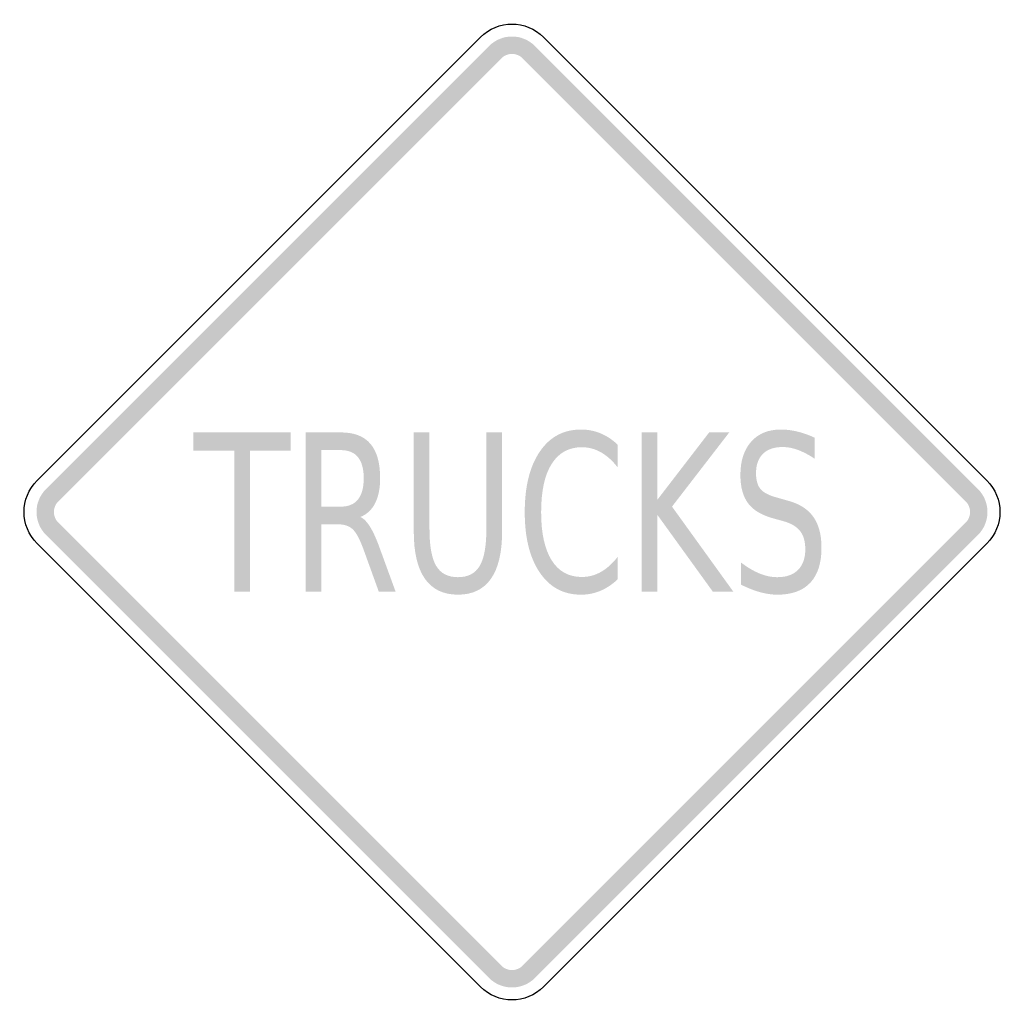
# Model space of a CAD drawing. Header units: inches. Extents: x -0.5 to 0.5, y -0.5 to 0.5.
import ezdxf

# ---------------------------------------------------------------- set-up
doc = ezdxf.new("R2010")
doc.units = ezdxf.units.IN
doc.header["$MEASUREMENT"] = 0

msp = doc.modelspace()

# ---------------------------------------------------------------- hatches: boundary and pattern name
for points in [[(0.02322, 0.47331), (0.02083, 0.47548), (0.01824, 0.4774), (0.01548, 0.47905), (0.01257, 0.48043), (0.00953, 0.48152), (0.00641, 0.4823), (0.00322, 0.48277), (0, 0.48293), (-0.00322, 0.48277), (-0.00641, 0.4823), (-0.00953, 0.48152), (-0.01257, 0.48043), (-0.01548, 0.47905), (-0.01824, 0.4774), (-0.02083, 0.47548), (-0.02322, 0.47331), (-0.01072, 0.46081), (-0.00961, 0.46181), (-0.00842, 0.4627), (-0.00714, 0.46346), (-0.0058, 0.4641), (-0.0044, 0.4646), (-0.00296, 0.46496), (-0.00149, 0.46518), (0, 0.46525), (0.00149, 0.46518), (0.00296, 0.46496), (0.0044, 0.4646), (0.0058, 0.4641), (0.00714, 0.46346), (0.00842, 0.4627), (0.00961, 0.46181), (0.01072, 0.46081), (0.02322, 0.47331)], [(-0.46081, 0.01072), (-0.01072, 0.46081), (-0.02322, 0.47331), (-0.47331, 0.02322), (-0.46081, 0.01072)], [(0.01072, 0.46081), (0.46081, 0.01072), (0.47331, 0.02322), (0.02322, 0.47331), (0.01072, 0.46081)], [(-0.32367, 0.08083), (-0.22465, 0.08083), (-0.22465, 0.06242), (-0.26623, 0.06242), (-0.26623, -0.08083), (-0.28209, -0.08083), (-0.28209, 0.06242), (-0.32367, 0.06242), (-0.32367, 0.08083)], [(0.13183, 0.08083), (0.14769, 0.08083), (0.14769, 0.01251), (0.20025, 0.08083), (0.22064, 0.08083), (0.16251, 0.00547), (0.22474, -0.08083), (0.20391, -0.08083), (0.14769, -0.00298), (0.14769, -0.08083), (0.13183, -0.08083), (0.13183, 0.08083)], [(-0.47331, 0.02322), (-0.47548, 0.02083), (-0.4774, 0.01824), (-0.47905, 0.01548), (-0.48043, 0.01257), (-0.48152, 0.00953), (-0.4823, 0.00641), (-0.48277, 0.00322), (-0.48293, 0), (-0.48277, -0.00322), (-0.4823, -0.00641), (-0.48152, -0.00953), (-0.48043, -0.01257), (-0.47905, -0.01548), (-0.4774, -0.01824), (-0.47548, -0.02083), (-0.47331, -0.02322), (-0.46081, -0.01072), (-0.46181, -0.00961), (-0.4627, -0.00842), (-0.46346, -0.00714), (-0.4641, -0.0058), (-0.4646, -0.0044), (-0.46496, -0.00296), (-0.46518, -0.00149), (-0.46525, 0), (-0.46518, 0.00149), (-0.46496, 0.00296), (-0.4646, 0.0044), (-0.4641, 0.0058), (-0.46346, 0.00714), (-0.4627, 0.00842), (-0.46181, 0.00961), (-0.46081, 0.01072), (-0.47331, 0.02322)], [(0.47331, -0.02322), (0.47548, -0.02083), (0.4774, -0.01824), (0.47905, -0.01548), (0.48043, -0.01257), (0.48152, -0.00953), (0.4823, -0.00641), (0.48277, -0.00322), (0.48293, 0), (0.48277, 0.00322), (0.4823, 0.00641), (0.48152, 0.00953), (0.48043, 0.01257), (0.47905, 0.01548), (0.4774, 0.01824), (0.47548, 0.02083), (0.47331, 0.02322), (0.46081, 0.01072), (0.46181, 0.00961), (0.4627, 0.00842), (0.46346, 0.00714), (0.4641, 0.0058), (0.4646, 0.0044), (0.46496, 0.00296), (0.46518, 0.00149), (0.46525, 0), (0.46518, -0.00149), (0.46496, -0.00296), (0.4646, -0.0044), (0.4641, -0.0058), (0.46346, -0.00714), (0.4627, -0.00842), (0.46181, -0.00961), (0.46081, -0.01072), (0.47331, -0.02322)], [(-0.01072, -0.46081), (-0.46081, -0.01072), (-0.47331, -0.02322), (-0.02322, -0.47331), (-0.01072, -0.46081)], [(0.46081, -0.01072), (0.01072, -0.46081), (0.02322, -0.47331), (0.47331, -0.02322), (0.46081, -0.01072)], [(-0.02322, -0.47331), (-0.02083, -0.47548), (-0.01824, -0.4774), (-0.01548, -0.47905), (-0.01257, -0.48043), (-0.00953, -0.48152), (-0.00641, -0.4823), (-0.00322, -0.48277), (0, -0.48293), (0.00322, -0.48277), (0.00641, -0.4823), (0.00953, -0.48152), (0.01257, -0.48043), (0.01548, -0.47905), (0.01824, -0.4774), (0.02083, -0.47548), (0.02322, -0.47331), (0.01072, -0.46081), (0.00961, -0.46181), (0.00842, -0.4627), (0.00714, -0.46346), (0.0058, -0.4641), (0.0044, -0.4646), (0.00296, -0.46496), (0.00149, -0.46518), (0, -0.46525), (-0.00149, -0.46518), (-0.00296, -0.46496), (-0.0044, -0.4646), (-0.0058, -0.4641), (-0.00714, -0.46346), (-0.00842, -0.4627), (-0.00961, -0.46181), (-0.01072, -0.46081), (-0.02322, -0.47331)]]:
    msp.add_hatch(color=7).paths.add_polyline_path(points)
h = msp.add_hatch(color=7)
edge = h.paths.add_edge_path()
edge.add_spline(control_points=[(-0.15397, -0.00504), (-0.15054, -0.00662), (-0.14723, -0.01002), (-0.14403, -0.01521), (-0.14083, -0.02041), (-0.13761, -0.02756), (-0.13436, -0.03665)], knot_values=[0, 0, 0, 0, 1, 1, 1, 2, 2, 2, 2], degree=3, periodic=0)
edge.add_line((-0.13436, -0.03665), (-0.11823, -0.08083))
edge.add_line((-0.11823, -0.08083), (-0.13531, -0.08083))
edge.add_line((-0.13531, -0.08083), (-0.15031, -0.03936))
edge.add_spline(control_points=[(-0.15031, -0.03936), (-0.15414, -0.02853), (-0.15787, -0.02135), (-0.16151, -0.01781), (-0.16514, -0.01428), (-0.17009, -0.01251), (-0.17637, -0.01251)], knot_values=[0, 0, 0, 0, 1, 1, 1, 2, 2, 2, 2], degree=3, periodic=0)
edge.add_line((-0.17637, -0.01251), (-0.19362, -0.01251))
edge.add_line((-0.19362, -0.01251), (-0.19362, -0.08083))
edge.add_line((-0.19362, -0.08083), (-0.20949, -0.08083))
edge.add_line((-0.20949, -0.08083), (-0.20949, 0.08083))
edge.add_line((-0.20949, 0.08083), (-0.17375, 0.08083))
edge.add_spline(control_points=[(-0.17375, 0.08083), (-0.16033, 0.08083), (-0.15033, 0.07697), (-0.14377, 0.06924), (-0.1372, 0.06152), (-0.13392, 0.04986), (-0.13392, 0.03427), (-0.13392, 0.02409), (-0.13562, 0.01565), (-0.13902, 0.00893), (-0.14242, 0.00222), (-0.1474, -0.00244), (-0.15397, -0.00504)], knot_values=[0, 0, 0, 0, 1, 1, 1, 2, 2, 2, 3, 3, 3, 4, 4, 4, 4], degree=3, periodic=0)
edge = h.paths.add_edge_path(flags=0)
edge.add_line((-0.19362, 0.06285), (-0.19362, 0.00547))
edge.add_line((-0.19362, 0.00547), (-0.17375, 0.00547))
edge.add_spline(control_points=[(-0.17375, 0.00547), (-0.16608, 0.00547), (-0.1603, 0.0079), (-0.15641, 0.01278), (-0.15251, 0.01765), (-0.15057, 0.02481), (-0.15057, 0.03427), (-0.15057, 0.04373), (-0.15251, 0.05085), (-0.15641, 0.05565), (-0.1603, 0.06045), (-0.16608, 0.06285), (-0.17375, 0.06285)], knot_values=[0, 0, 0, 0, 1, 1, 1, 2, 2, 2, 3, 3, 3, 4, 4, 4, 4], degree=3, periodic=0)
edge.add_line((-0.17375, 0.06285), (-0.19362, 0.06285))
h = msp.add_hatch(color=7)
edge = h.paths.add_edge_path()
edge.add_line((-0.09975, 0.08083), (-0.0838, 0.08083))
edge.add_line((-0.0838, 0.08083), (-0.0838, -0.01738))
edge.add_spline(control_points=[(-0.0838, -0.01738), (-0.0838, -0.0347), (-0.08152, -0.04717), (-0.07696, -0.05479), (-0.0724, -0.0624), (-0.06504, -0.06621), (-0.05487, -0.06621), (-0.0447, -0.06621), (-0.03735, -0.0624), (-0.03282, -0.05479), (-0.02828, -0.04717), (-0.02602, -0.0347), (-0.02602, -0.01738)], knot_values=[0, 0, 0, 0, 1, 1, 1, 2, 2, 2, 3, 3, 3, 4, 4, 4, 4], degree=3, periodic=0)
edge.add_line((-0.02602, -0.01738), (-0.02602, 0.08083))
edge.add_line((-0.02602, 0.08083), (-0.01007, 0.08083))
edge.add_line((-0.01007, 0.08083), (-0.01007, -0.02009))
edge.add_spline(control_points=[(-0.01007, -0.02009), (-0.01007, -0.04116), (-0.01384, -0.05708), (-0.0214, -0.06784), (-0.02895, -0.07859), (-0.04011, -0.08397), (-0.05487, -0.08397), (-0.06968, -0.08397), (-0.08087, -0.07859), (-0.08842, -0.06784), (-0.09598, -0.05708), (-0.09975, -0.04116), (-0.09975, -0.02009)], knot_values=[0, 0, 0, 0, 1, 1, 1, 2, 2, 2, 3, 3, 3, 4, 4, 4, 4], degree=3, periodic=0)
edge.add_line((-0.09975, -0.02009), (-0.09975, 0.08083))
h = msp.add_hatch(color=7)
edge = h.paths.add_edge_path()
edge.add_line((0.10734, 0.06838), (0.10734, 0.04531))
edge.add_spline(control_points=[(0.10734, 0.04531), (0.10199, 0.05217), (0.0963, 0.0573), (0.09025, 0.06069), (0.08421, 0.06408), (0.07779, 0.06578), (0.07099, 0.06578), (0.05763, 0.06578), (0.04739, 0.06013), (0.04027, 0.04883), (0.03315, 0.03754), (0.02959, 0.0212), (0.02959, -0.00016), (0.02959, -0.02146), (0.03315, -0.03775), (0.04027, -0.04905), (0.04739, -0.06035), (0.05763, -0.066), (0.07099, -0.066), (0.07779, -0.066), (0.08421, -0.0643), (0.09025, -0.06091), (0.0963, -0.05751), (0.10199, -0.05239), (0.10734, -0.04553)], knot_values=[0, 0, 0, 0, 1, 1, 1, 2, 2, 2, 3, 3, 3, 4, 4, 4, 5, 5, 5, 6, 6, 6, 7, 7, 7, 8, 8, 8, 8], degree=3, periodic=0)
edge.add_line((0.10734, -0.04553), (0.10734, -0.06838))
edge.add_spline(control_points=[(0.10734, -0.06838), (0.10182, -0.07357), (0.09595, -0.07747), (0.08973, -0.08007), (0.08351, -0.08267), (0.07698, -0.08397), (0.07012, -0.08397), (0.05234, -0.08397), (0.03836, -0.07648), (0.0282, -0.0615), (0.01803, -0.04652), (0.01294, -0.02608), (0.01294, -0.00016), (0.01294, 0.02582), (0.01803, 0.04631), (0.0282, 0.06128), (0.03836, 0.07626), (0.05234, 0.08375), (0.07012, 0.08375), (0.07709, 0.08375), (0.08369, 0.08247), (0.0899, 0.07991), (0.09612, 0.07735), (0.10193, 0.0735), (0.10734, 0.06838)], knot_values=[0, 0, 0, 0, 1, 1, 1, 2, 2, 2, 3, 3, 3, 4, 4, 4, 5, 5, 5, 6, 6, 6, 7, 7, 7, 8, 8, 8, 8], degree=3, periodic=0)
h = msp.add_hatch(color=7)
edge = h.paths.add_edge_path()
edge.add_line((0.30728, 0.07552), (0.30728, 0.05419))
edge.add_spline(control_points=[(0.30728, 0.05419), (0.30129, 0.05816), (0.29563, 0.06112), (0.29028, 0.06307), (0.28494, 0.06502), (0.2798, 0.06599), (0.27486, 0.06599), (0.2662, 0.06599), (0.25953, 0.06368), (0.25485, 0.05906), (0.25018, 0.05445), (0.24784, 0.04788), (0.24784, 0.03936), (0.24784, 0.03221), (0.24939, 0.02682), (0.2525, 0.02317), (0.25561, 0.01953), (0.26152, 0.01658), (0.27024, 0.01435)], knot_values=[0, 0, 0, 0, 1, 1, 1, 2, 2, 2, 3, 3, 3, 4, 4, 4, 5, 5, 5, 6, 6, 6, 6], degree=3, periodic=0)
edge.add_line((0.27024, 0.01435), (0.27974, 0.01164))
edge.add_spline(control_points=[(0.27974, 0.01164), (0.29159, 0.00854), (0.30032, 0.00307), (0.30593, -0.00476), (0.31154, -0.0126), (0.31434, -0.02308), (0.31434, -0.03622), (0.31434, -0.05188), (0.31055, -0.06376), (0.30297, -0.07184), (0.29538, -0.07993), (0.28424, -0.08397), (0.26954, -0.08397), (0.26396, -0.08397), (0.25805, -0.0831), (0.2518, -0.08137), (0.24556, -0.07964), (0.23909, -0.07708), (0.23241, -0.07368)], knot_values=[0, 0, 0, 0, 1, 1, 1, 2, 2, 2, 3, 3, 3, 4, 4, 4, 5, 5, 5, 6, 6, 6, 6], degree=3, periodic=0)
edge.add_line((0.23241, -0.07368), (0.23241, -0.05116))
edge.add_spline(control_points=[(0.23241, -0.05116), (0.23886, -0.05614), (0.24516, -0.0599), (0.25132, -0.06242), (0.25748, -0.06495), (0.26355, -0.06621), (0.26954, -0.06621), (0.27855, -0.06621), (0.28552, -0.06376), (0.29046, -0.05885), (0.2954, -0.05394), (0.29787, -0.04694), (0.29787, -0.03784), (0.29787, -0.0299), (0.29609, -0.0237), (0.29255, -0.01922), (0.28901, -0.01474), (0.28319, -0.01139), (0.27512, -0.00915)], knot_values=[0, 0, 0, 0, 1, 1, 1, 2, 2, 2, 3, 3, 3, 4, 4, 4, 5, 5, 5, 6, 6, 6, 6], degree=3, periodic=0)
edge.add_line((0.27512, -0.00915), (0.26553, -0.00655))
edge.add_spline(control_points=[(0.26553, -0.00655), (0.25368, -0.0033), (0.24512, 0.00179), (0.23986, 0.00872), (0.2346, 0.01565), (0.23197, 0.02528), (0.23197, 0.03763), (0.23197, 0.05192), (0.23562, 0.06318), (0.24291, 0.07141), (0.2502, 0.07964), (0.26024, 0.08375), (0.27303, 0.08375), (0.27855, 0.08375), (0.28415, 0.08307), (0.28985, 0.08169), (0.29554, 0.08032), (0.30135, 0.07827), (0.30728, 0.07552)], knot_values=[0, 0, 0, 0, 1, 1, 1, 2, 2, 2, 3, 3, 3, 4, 4, 4, 5, 5, 5, 6, 6, 6, 6], degree=3, periodic=0)

# ---------------------------------------------------------------- linework, layer by layer
at = {"color": 7}
for points in [[(-0.48224, 0.03215), (-0.03215, 0.48224)], [(0.03215, 0.48224), (0.48224, 0.03215)], [(-0.03215, -0.48224), (-0.48224, -0.03215)], [(0.48224, -0.03215), (0.03215, -0.48224)]]:
    msp.add_lwpolyline(points, dxfattribs=at)
for points in [[(-0.03215, 0.48224), (-0.01439, 0.5), (0.01439, 0.5), (0.03215, 0.48224)], [(-0.48224, -0.03215), (-0.5, -0.01439), (-0.5, 0.01439), (-0.48224, 0.03215)], [(0.48224, 0.03215), (0.5, 0.01439), (0.5, -0.01439), (0.48224, -0.03215)], [(0.03215, -0.48224), (0.01439, -0.5), (-0.01439, -0.5), (-0.03215, -0.48224)]]:
    msp.add_open_spline(points, degree=3, dxfattribs=at)

doc.saveas('drawing.dxf')
